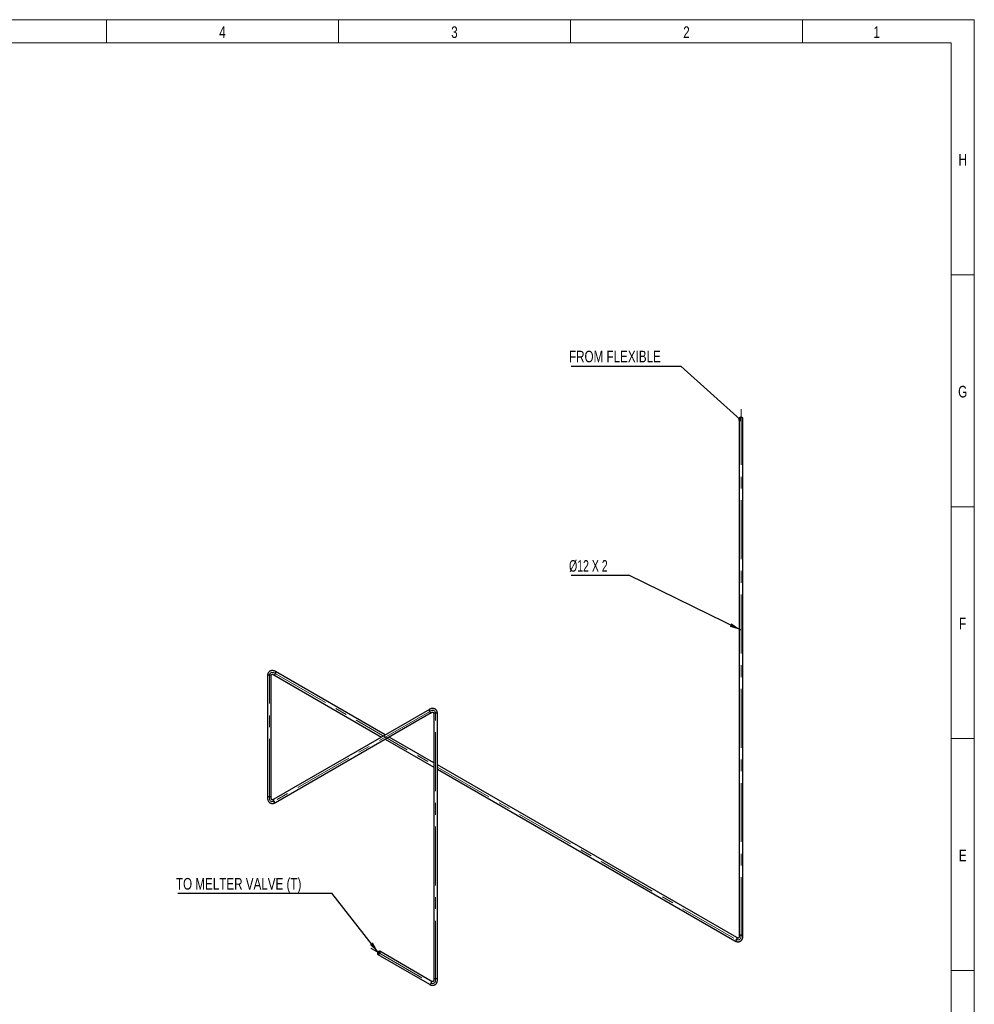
# Model space of a CAD drawing. Header units: millimetres. Extents: x 15 to 592, y 5 to 415.
# Tile 12 of 12: x 383 to 589, y 203 to 415. Entities that reach past the tile are written whole.
import ezdxf

# ---------------------------------------------------------------- set-up
doc = ezdxf.new("R2010")
doc.units = ezdxf.units.MM
doc.linetypes.add('CENTERX2', pattern=[20.32, 12.7, -2.54, 2.54, -2.54])
doc.layers.add('COTAS', color=166, linetype='Continuous')
doc.styles.add('SLDTEXTSTYLE0', font='TXT', dxfattribs={"width": 0.75})
doc.styles.add('SLDTEXTSTYLE5', font='TXT', dxfattribs={"width": 0.678571})
doc.dimstyles.new('SLDDIMSTYLE1', dxfattribs={"dimtxt": 0.18, "dimasz": 2.5, "dimexe": 0, "dimexo": 0.0625, "dimgap": 0, "dimtad": 0, "dimtih": 1, "dimtoh": 1, "dimdec": 0, "dimrnd": 1e-09, "dimzin": 0, "dimdsep": 46, "dimtxsty": 'Standard', "dimsah": 1, "dimcen": 0.09, "dimadec": 0, "dimazin": 0, "dimtfac": 2.5, "dimtdec": 0, "dimtofl": 0, "dimtmove": 0, "dimatfit": 3, "dimfxl": 0, "dimfrac": 2, "dimtolj": 1, "dimtzin": 0, "dimarcsym": 0})
doc.dimstyles.new('SLDDIMSTYLE2', dxfattribs={"dimtxt": 0.18, "dimasz": 0.769231, "dimexe": 0, "dimexo": 0.0625, "dimgap": 0, "dimtad": 0, "dimtih": 1, "dimtoh": 1, "dimdec": 0, "dimrnd": 1e-09, "dimzin": 0, "dimdsep": 46, "dimtxsty": 'Standard', "dimblk1": 'DOT', "dimblk2": 'DOT', "dimsah": 1, "dimcen": 0.09, "dimadec": 0, "dimazin": 0, "dimtfac": 0.769231, "dimtdec": 0, "dimtofl": 0, "dimtmove": 0, "dimatfit": 3, "dimldrblk": 'DOT', "dimfxl": 0, "dimfrac": 2, "dimtolj": 1, "dimtzin": 0, "dimarcsym": 0})

# ---------------------------------------------------------------- blocks, each defined once
blk = doc.blocks.new('SW_NOTE_0')
at = {"layer": 'COTAS', "color": 0}
blk.add_line((-33.18, 0), (0, 0), dxfattribs=at)
at = {"layer": 'COTAS', "color": 0, "insert": (-33.61, 3.27), "char_height": 2.5, "attachment_point": 1, "style": 'SLDTEXTSTYLE0'}
blk.add_mtext('TO MELTER VALVE (T)', dxfattribs=at)
blk = doc.blocks.new('SW_NOTE_0_1')
at = {"layer": 'COTAS', "color": 0}
blk.add_line((-23.6, 0), (0, 0), dxfattribs=at)
at = {"layer": 'COTAS', "color": 0, "insert": (-24.07, 3.31), "char_height": 2.5, "attachment_point": 1, "style": 'SLDTEXTSTYLE0'}
blk.add_mtext('FROM FLEXIBLE', dxfattribs=at)
blk = doc.blocks.new('_Dot')
at = {"color": 0, "linetype": 'ByBlock', "lineweight": -2}
blk.add_line((-0.5, 0), (-1, 0), dxfattribs=at)
at = {"color": 0, "linetype": 'ByBlock', "const_width": 0.5}
blk.add_lwpolyline([(-0.25, 0, 1), (0.25, 0, 1)], format="xyb", close=True, dxfattribs=at)
blk = doc.blocks.new('SW_NOTE_0_2')
at = {"layer": 'COTAS', "color": 0}
blk.add_line((-12.43, 0), (0, 0), dxfattribs=at)
at = {"layer": 'COTAS', "color": 0, "insert": (-12.89, 3.27), "char_height": 2.5, "attachment_point": 1, "style": 'SLDTEXTSTYLE5'}
blk.add_mtext('Ø12 X 2', dxfattribs=at)

msp = doc.modelspace()

# ---------------------------------------------------------------- linework, layer by layer
at = {"color": 7, "linetype": 'Continuous', "lineweight": 18}
for p, q in [((15, 415), (589, 415)), ((402, 410), (402, 415)), ((452, 410), (452, 415)), ((502, 410), (502, 415)), ((552, 410), (552, 415)), ((589, 415), (589, 5)), ((20, 410), (584, 410)), ((584, 410), (584, 10)), ((584, 360), (589, 360)), ((584, 310), (589, 310)), ((584, 260), (589, 260)), ((584.001, 210), (583.999, 210)), ((584, 210), (589, 210))]:
    msp.add_line(p, q, dxfattribs=at)
at = {"color": 7, "linetype": 'Continuous', "lineweight": 25}
for p, q in [((538.32713, 329.05638), (538.32713, 217.40803)), ((539.12713, 217.40803), (539.12713, 329.05638)), ((462.08081, 260.81041), (438.42367, 274.46739)), ((436.69231, 273.46763), (436.69231, 247.22946)), ((437.49231, 247.22946), (437.49231, 273.46763)), ((438.0237, 273.77455), (461.28075, 260.34854)), ((471.5877, 266.29862), (438.0237, 246.92254)), ((438.42367, 246.2297), (471.98767, 265.60578)), ((472.51905, 265.29886), (472.51905, 208.03214)), ((473.31905, 208.03214), (473.31905, 265.29886)), ((462.08081, 259.88668), (472.51905, 253.86081)), ((472.51905, 254.78454), (462.88088, 260.34854)), ((537.79574, 217.10112), (473.31905, 254.32271)), ((473.31905, 253.39898), (537.39577, 216.40828)), ((460.46255, 213.45479), (471.5877, 207.03238)), ((471.98767, 207.72522), (460.86252, 214.14763))]:
    msp.add_line(p, q, dxfattribs=at)
at = {"color": 7, "linetype": 'Continuous', "lineweight": 25, "flags": 128}
for points in [[(539.00997, 329.21966), (538.93074, 329.25514), (538.83872, 329.27813), (538.73969, 329.28718), (538.63987, 329.28174), (538.54553, 329.26213), (538.4626, 329.22959), (538.39629, 329.18618), (538.35077, 329.1346), (538.3289, 329.07811), (538.32713, 329.05638)], [(438.02381, 273.77449), (438.04339, 273.76523), (438.10325, 273.75592), (438.17068, 273.76955), (438.24144, 273.80525), (438.31109, 273.8608), (438.37524, 273.93269), (438.42987, 274.01642), (438.47154, 274.10671), (438.49764, 274.1979), (438.50652, 274.28425)], [(437.37515, 273.63092), (437.29593, 273.66639), (437.20391, 273.68938), (437.10488, 273.69844), (437.00505, 273.69299), (436.91072, 273.67338), (436.82779, 273.64085), (436.76148, 273.59743), (436.71596, 273.54585), (436.69409, 273.48936), (436.69231, 273.46763)], [(471.58766, 266.2986), (471.54887, 266.26508), (471.51868, 266.20842), (471.5054, 266.13567), (471.50985, 266.05139), (471.53176, 265.96088), (471.56975, 265.86982), (471.62143, 265.78394), (471.68356, 265.70863), (471.75223, 265.64863), (471.82313, 265.6077), (471.89181, 265.58841), (471.95393, 265.59199), (471.98692, 265.60535)], [(473.2019, 265.46215), (473.12267, 265.49762), (473.03065, 265.52061), (472.93162, 265.52967), (472.8318, 265.52422), (472.73746, 265.50461), (472.65453, 265.47208), (472.58822, 265.42866), (472.5427, 265.37708), (472.52083, 265.3206), (472.51905, 265.29886)], [(437.37515, 247.39274), (437.29593, 247.42821), (437.20391, 247.4512), (437.10488, 247.46026), (437.00505, 247.45481), (436.91072, 247.4352), (436.82779, 247.40267), (436.76148, 247.35925), (436.71596, 247.30768), (436.69409, 247.25119), (436.69231, 247.22935)], [(438.0237, 246.92254), (437.98487, 246.88899), (437.95468, 246.83234), (437.9414, 246.75958), (437.94585, 246.6753), (437.96776, 246.58479), (438.00575, 246.49373), (438.05743, 246.40785), (438.11956, 246.33254), (438.18823, 246.27254), (438.25913, 246.23161), (438.3278, 246.21233), (438.38993, 246.2159), (438.42367, 246.2297)], [(537.39577, 216.40828), (537.41546, 216.39895), (537.47533, 216.38964), (537.54276, 216.40327), (537.61352, 216.43898), (537.68316, 216.49452), (537.74731, 216.56642), (537.80194, 216.65014), (537.84361, 216.74043), (537.86971, 216.83162), (537.8786, 216.91798)], [(539.00997, 217.57132), (538.93074, 217.60679), (538.83872, 217.62978), (538.73969, 217.63884), (538.63987, 217.63339), (538.54553, 217.61378), (538.4626, 217.58125), (538.39629, 217.53783), (538.35077, 217.48625), (538.3289, 217.42977), (538.32713, 217.40893)], [(460.94538, 213.96449), (460.93649, 214.04058), (460.91039, 214.10164), (460.86872, 214.14382), (460.81409, 214.16447), (460.74994, 214.16229), (460.6803, 214.13743), (460.60954, 214.09144), (460.54211, 214.02722), (460.48225, 213.94879), (460.43371, 213.86109), (460.39956, 213.76963), (460.38192, 213.68015), (460.38192, 213.59828), (460.39956, 213.52916), (460.43371, 213.47713), (460.48225, 213.44546), (460.54211, 213.43615), (460.60954, 213.44978), (460.6803, 213.48549), (460.74994, 213.54103), (460.81409, 213.61293), (460.86872, 213.69665), (460.91039, 213.78694), (460.93649, 213.87813), (460.94538, 213.96449)], [(460.8511, 213.91006), (460.84272, 213.84104), (460.81833, 213.76849), (460.7801, 213.69884), (460.73143, 213.63828), (460.67663, 213.59221), (460.62058, 213.5647), (460.56826, 213.55821), (460.52431, 213.57331), (460.49265, 213.60866), (460.47608, 213.66112), (460.47608, 213.72602), (460.49265, 213.79761), (460.52431, 213.86951), (460.56826, 213.93535), (460.62058, 213.98927), (460.67663, 214.02648), (460.73143, 214.04367), (460.7801, 214.03932), (460.81833, 214.01381), (460.84272, 213.96941), (460.8511, 213.91006)], [(473.2019, 208.19542), (473.12267, 208.23089), (473.03065, 208.25388), (472.93162, 208.26294), (472.8318, 208.25749), (472.73746, 208.23788), (472.65453, 208.20535), (472.58822, 208.16193), (472.5427, 208.11035), (472.52083, 208.05387), (472.51906, 208.03303)], [(471.5877, 207.03238), (471.60739, 207.02305), (471.66726, 207.01374), (471.73468, 207.02737), (471.80544, 207.06308), (471.87509, 207.11862), (471.93924, 207.19052), (471.99387, 207.27424), (472.03554, 207.36453), (472.06164, 207.45572), (472.07053, 207.54208)]]:
    msp.add_lwpolyline(points, dxfattribs=at)
at = {"color": 7, "linetype": 'Continuous', "lineweight": 25}
for centre, radius, start, end in [((538.93508, 329.04226), 0.19257, 4.2065779, 67.1135631), ((438.31541, 274.30809), 0.1926, 352.8895414, 55.8135106), ((437.30026, 273.45351), 0.19257, 4.2065779, 67.1135631), ((473.12701, 265.28474), 0.19257, 4.2065779, 67.1135631), ((437.30024, 247.2153), 0.1926, 4.2486697, 67.1093123), ((537.68746, 216.94181), 0.19261, 352.891251, 55.7965686), ((538.93505, 217.39388), 0.1926, 4.2456677, 67.1096156), ((473.12698, 208.01798), 0.1926, 4.2456677, 67.1096156), ((471.87939, 207.56591), 0.19261, 352.891251, 55.7965686)]:
    msp.add_arc(centre, radius, start, end, dxfattribs=at)
for points, knots in [([(438.42367, 274.46739), (438.39471, 274.4835), (438.31233, 274.52933), (438.17383, 274.59014), (438.00897, 274.64214), (437.84488, 274.67171), (437.68477, 274.67844), (437.53158, 274.66255), (437.38779, 274.62521), (437.25521, 274.56805), (437.13508, 274.49282), (437.02828, 274.40119), (436.93533, 274.29458), (436.85656, 274.17398), (436.79226, 274.03994), (436.74288, 273.89294), (436.70937, 273.73363), (436.69419, 273.59033), (436.6928, 273.49969), (436.69231, 273.46763)], [0, 0, 0, 0, 0.036584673, 0.104079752, 0.171475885, 0.23788361, 0.302611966, 0.36525416, 0.425837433, 0.484754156, 0.542604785, 0.600021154, 0.657539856, 0.715832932, 0.77546463, 0.836805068, 0.899936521, 0.964614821, 1, 1, 1, 1]), ([(437.49231, 273.46763), (437.49261, 273.48654), (437.49349, 273.54128), (437.50279, 273.62144), (437.52144, 273.70087), (437.5456, 273.76251), (437.57205, 273.80706), (437.59866, 273.83699), (437.62519, 273.85614), (437.65599, 273.86896), (437.7003, 273.87606), (437.75628, 273.87456), (437.8267, 273.86128), (437.90898, 273.83316), (437.9765, 273.80126), (438.01502, 273.77946), (438.0237, 273.77455)], [0, 0, 0, 0, 0.0386875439, 0.1119941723, 0.184972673, 0.2582500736, 0.3331980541, 0.4127391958, 0.5033339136, 0.6052564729, 0.6844737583, 0.7577205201, 0.8355551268, 0.9101636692, 0.9797586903, 1, 1, 1, 1]), ([(473.31905, 265.29886), (473.31853, 265.332), (473.31704, 265.42626), (473.30046, 265.57661), (473.26307, 265.7454), (473.20664, 265.90231), (473.13243, 266.04435), (473.04209, 266.16908), (472.93786, 266.27496), (472.82208, 266.36121), (472.69686, 266.42765), (472.56412, 266.47435), (472.42533, 266.50155), (472.2815, 266.50949), (472.13328, 266.49816), (471.98128, 266.46744), (471.82658, 266.41682), (471.69489, 266.35833), (471.6157, 266.31422), (471.5877, 266.29862)], [0, 0, 0, 0, 0.036584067, 0.10407935, 0.171476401, 0.237886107, 0.30261731, 0.365262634, 0.425848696, 0.484767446, 0.542619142, 0.600035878, 0.657553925, 0.715845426, 0.775474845, 0.836812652, 0.899941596, 0.964617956, 1, 1, 1, 1]), ([(471.98767, 265.60578), (472.00419, 265.61497), (472.05203, 265.64158), (472.12609, 265.67359), (472.20418, 265.69714), (472.26962, 265.70703), (472.32141, 265.70639), (472.36061, 265.6983), (472.39045, 265.6849), (472.41695, 265.66463), (472.44526, 265.62981), (472.47195, 265.58056), (472.49566, 265.51293), (472.51244, 265.4276), (472.51859, 265.35315), (472.51897, 265.30886), (472.51905, 265.29886)], [0, 0, 0, 0, 0.038687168, 0.111992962, 0.184971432, 0.258249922, 0.333201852, 0.412752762, 0.503371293, 0.605222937, 0.684434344, 0.757677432, 0.835507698, 0.910114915, 0.979710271, 1, 1, 1, 1]), ([(436.69231, 247.22946), (436.69284, 247.19632), (436.69433, 247.10206), (436.71091, 246.95171), (436.7483, 246.78292), (436.80472, 246.62601), (436.87893, 246.48397), (436.96928, 246.35924), (437.0735, 246.25336), (437.18929, 246.1671), (437.3145, 246.10067), (437.44725, 246.05397), (437.58604, 246.02677), (437.72987, 246.01883), (437.87809, 246.03015), (438.03008, 246.06088), (438.18479, 246.1115), (438.31648, 246.16999), (438.39566, 246.2141), (438.42367, 246.2297)], [0, 0, 0, 0, 0.036584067, 0.10407935, 0.171476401, 0.237886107, 0.30261731, 0.365262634, 0.425848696, 0.484767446, 0.542619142, 0.600035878, 0.657553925, 0.715845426, 0.775474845, 0.836812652, 0.899941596, 0.964617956, 1, 1, 1, 1]), ([(438.0237, 246.92254), (438.00717, 246.91335), (437.95934, 246.88674), (437.88528, 246.85473), (437.80719, 246.83118), (437.74174, 246.82129), (437.68996, 246.82193), (437.65075, 246.83002), (437.62092, 246.84342), (437.59442, 246.86369), (437.56611, 246.89851), (437.53941, 246.94776), (437.5157, 247.01539), (437.49892, 247.10072), (437.49278, 247.17517), (437.4924, 247.21946), (437.49231, 247.22946)], [0, 0, 0, 0, 0.038687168, 0.111992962, 0.184971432, 0.258249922, 0.333201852, 0.412752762, 0.503371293, 0.605222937, 0.684434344, 0.757677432, 0.835507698, 0.910114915, 0.979710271, 1, 1, 1, 1]), ([(537.39577, 216.40828), (537.42473, 216.39217), (537.50711, 216.34633), (537.6456, 216.28552), (537.81046, 216.23353), (537.97456, 216.20396), (538.13467, 216.19722), (538.28785, 216.21312), (538.43164, 216.25046), (538.56423, 216.30762), (538.68436, 216.38285), (538.79116, 216.47447), (538.8841, 216.58108), (538.96288, 216.70168), (539.02718, 216.83573), (539.07656, 216.98273), (539.11006, 217.14203), (539.12525, 217.28534), (539.12664, 217.37598), (539.12713, 217.40803)], [0, 0, 0, 0, 0.036584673, 0.104079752, 0.171475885, 0.23788361, 0.302611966, 0.36525416, 0.425837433, 0.484754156, 0.542604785, 0.600021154, 0.657539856, 0.715832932, 0.77546463, 0.836805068, 0.899936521, 0.964614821, 1, 1, 1, 1]), ([(538.32713, 217.40803), (538.32682, 217.38913), (538.32595, 217.33439), (538.31665, 217.25422), (538.298, 217.1748), (538.27384, 217.11315), (538.24739, 217.0686), (538.22078, 217.03868), (538.19425, 217.01953), (538.16345, 217.00671), (538.11914, 216.9996), (538.06316, 217.0011), (537.99274, 217.01439), (537.91046, 217.04251), (537.84294, 217.0744), (537.80442, 217.0962), (537.79574, 217.10112)], [0, 0, 0, 0, 0.038687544, 0.111994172, 0.184972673, 0.258250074, 0.333198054, 0.412739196, 0.503333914, 0.605256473, 0.684473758, 0.75772052, 0.835555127, 0.910163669, 0.97975869, 1, 1, 1, 1]), ([(471.5877, 207.03238), (471.61666, 207.01627), (471.69904, 206.97043), (471.83753, 206.90962), (472.00239, 206.85763), (472.16649, 206.82806), (472.3266, 206.82132), (472.47978, 206.83722), (472.62357, 206.87456), (472.75616, 206.93172), (472.87629, 207.00695), (472.98309, 207.09857), (473.07603, 207.20518), (473.15481, 207.32578), (473.21911, 207.45983), (473.26849, 207.60683), (473.30199, 207.76613), (473.31718, 207.90944), (473.31856, 208.00008), (473.31905, 208.03214)], [0, 0, 0, 0, 0.036584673, 0.104079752, 0.171475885, 0.23788361, 0.302611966, 0.36525416, 0.425837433, 0.484754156, 0.542604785, 0.600021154, 0.657539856, 0.715832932, 0.77546463, 0.836805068, 0.899936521, 0.964614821, 1, 1, 1, 1]), ([(472.51905, 208.03214), (472.51875, 208.01323), (472.51788, 207.95849), (472.50858, 207.87832), (472.48993, 207.7989), (472.46577, 207.73725), (472.43932, 207.6927), (472.41271, 207.66278), (472.38618, 207.64363), (472.35538, 207.63081), (472.31107, 207.6237), (472.25508, 207.6252), (472.18467, 207.63849), (472.10239, 207.66661), (472.03487, 207.6985), (471.99635, 207.7203), (471.98767, 207.72522)], [0, 0, 0, 0, 0.0386875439, 0.1119941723, 0.184972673, 0.2582500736, 0.3331980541, 0.4127391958, 0.5033339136, 0.6052564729, 0.6844737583, 0.7577205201, 0.8355551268, 0.9101636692, 0.9797586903, 1, 1, 1, 1])]:
    msp.add_open_spline(points, degree=3, knots=knots, dxfattribs=at)
at = {"layer": 'COTAS', "linetype": 'CENTERX2', "lineweight": 18}
for p, q in [((538.72713, 217.40803), (538.72713, 331.05638)), ((438.22368, 274.12097), (537.59576, 216.7547)), ((437.09231, 247.22946), (437.09231, 273.46763)), ((471.78768, 265.9522), (438.22368, 246.57612)), ((472.91905, 208.03214), (472.91905, 265.29886)), ((458.93044, 214.80113), (471.78768, 207.3788))]:
    msp.add_line(p, q, dxfattribs=at)
for centre, major_axis, start_param, end_param in [((438.22368, 272.81451), (0.79993, -1.38568), 2.356275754, 3.927072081), ((471.78768, 264.64574), (-0.79993, -1.38568), 2.356113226, 3.926909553), ((438.22368, 247.88258), (0.79993, 1.38568), 2.356113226, 3.926909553), ((537.59576, 218.06116), (-0.79993, 1.38568), 2.356275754, 3.927072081), ((471.78768, 208.68526), (-0.79993, 1.38568), 2.356275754, 3.927072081)]:
    msp.add_ellipse(centre, major_axis=major_axis, ratio=0.577381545, start_param=start_param, end_param=end_param, dxfattribs=at)

# ---------------------------------------------------------------- block references
at = {"layer": 'COTAS'}
for name, p in [('SW_NOTE_0_1', (525.73436, 340.32284)), ('SW_NOTE_0_2', (514.56075, 295.21795)), ('SW_NOTE_0', (450.57535, 226.68648))]:
    msp.add_blockref(name, p, dxfattribs=at)

# ---------------------------------------------------------------- texts
at = {"color": 7, "linetype": 'Continuous', "lineweight": 0, "char_height": 2.5, "attachment_point": 2, "style": 'SLDTEXTSTYLE0'}
for s, insert in [('4', (426.97483, 413.56267)), ('3', (476.97483, 413.56267)), ('2', (526.97483, 413.56267)), ('1', (567.97483, 413.56267)), ('H', (586.49392, 386.06267)), ('G', (586.49219, 336.06267)), ('F', (586.47396, 286.06267)), ('E', (586.50434, 236.06267))]:
    msp.add_mtext(s, dxfattribs=dict(at, insert=insert))

# ---------------------------------------------------------------- leaders
at = {"layer": 'COTAS'}
for points, dimstyle in [([(538.51134, 328.77589), (525.73436, 340.32284)], 'SLDDIMSTYLE2'), ([(538.72713, 283.40687), (514.56075, 295.21795)], 'SLDDIMSTYLE1'), ([(460.60137, 213.83652), (450.57535, 226.68648)], 'SLDDIMSTYLE1')]:
    msp.add_leader(points, dimstyle=dimstyle, dxfattribs=at)

doc.saveas('drawing.dxf')
